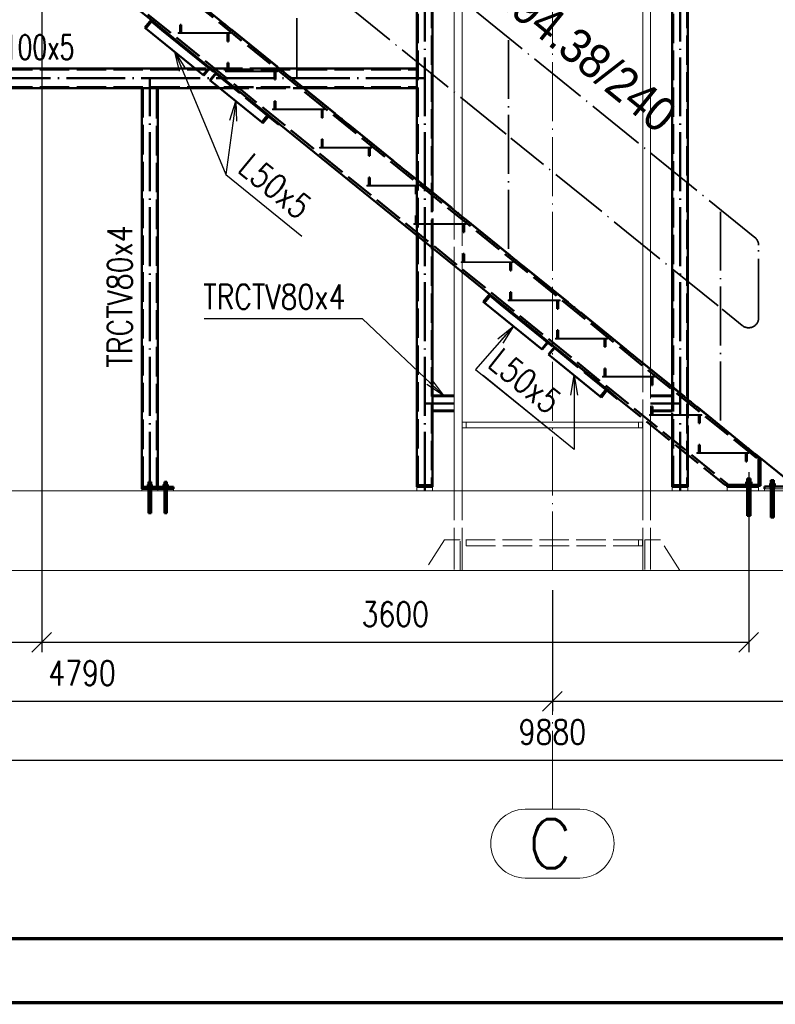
# Paper-space layout 'Layout1' of a CAD drawing. Extents: x -2 to 1033, y -36 to 596.
# Tile 3 of 64: x 122 to 199, y 0 to 100. Entities that reach past the tile are written whole.
import ezdxf
from ezdxf.enums import TextEntityAlignment as Align

# ---------------------------------------------------------------- set-up
doc = ezdxf.new("R2010")
doc.units = 0
for name, pattern in [('ACAD_ISO02W100', [15, 12, -3]), ('ACAD_ISO04W100', [30.5, 24, -3, 0.5, -3]), ('HP_01_CER_B', [8, 5, -1, 1, -1])]:
    doc.linetypes.add(name, pattern=pattern)
doc.layers.get('0').update_dxf_attribs({"linetype": 'CONTINUOUS'})
doc.layers.get('DEFPOINTS').update_dxf_attribs({"color": 132, "linetype": 'CONTINUOUS'})
doc.layers.add('RAMECEK_HP', color=251, linetype='CONTINUOUS')
for name, color, linetype, lineweight in [('SS_1.ET-HALA_TaO-PODLAHA', 9, 'CONTINUOUS', 13), ('SS_1.ET-HALA_TaO-RASTR', 7, 'HP_01_CER_B', 13), ('SS_1.ET-HALA_TaO-SLOUP', 9, 'CONTINUOUS', 13), ('SS_2.ET-HALA_TaO-MOULDSHOP-SLOUP', 212, 'CONTINUOUS', 50), ('SS_2.ET-HALA_TaO-PODLITI', 9, 'CONTINUOUS', 13), ('SS_2.ET-HALA_TaO-SCHODISTE', 180, 'CONTINUOUS', 50), ('SS_2.ET-HALA_TaO-SCHODISTE-PLECH', 70, 'CONTINUOUS', 25), ('SS_2.ET-HALA_TaO-SCHODISTE-PLECH-VYZTUHA', 120, 'CONTINUOUS', 50), ('SS_2.ET-HALA_TaO-SCHODISTE-ZABRADLI', 31, 'CONTINUOUS', 35), ('SS_2.ET-HALA_TaO-SCHODISTE-ZTUZENI', 234, 'CONTINUOUS', 50), ('SS_KOTY', 3, 'CONTINUOUS', 25), ('SS_POPIS_PROFILU', 13, 'CONTINUOUS', 25), ('SS_TEXT35', 2, 'CONTINUOUS', 35)]:
    doc.layers.add(name, color=color, linetype=linetype, lineweight=lineweight)
doc.styles.add('ARIAL', font='arial.ttf')
doc.styles.add('ROMANS', font='romans.shx', dxfattribs={"width": 0.8})
doc.styles.add('romans.shx', font='romans.shx', dxfattribs={"height": 5})
doc.dimstyles.new('A-1_(2.5)_50AS', dxfattribs={"dimtxt": 2.5, "dimasz": 2, "dimexe": 1, "dimexo": 2, "dimgap": 0, "dimtad": 0, "dimdec": 1, "dimlfac": 50, "dimrnd": 1, "dimtxsty": 'ROMANS', "dimblk1": 'OBLIQUE', "dimblk2": 'OBLIQUE', "dimsah": 1, "dimcen": 2, "dimclrd": 256, "dimclre": 256, "dimclrt": 256, "dimadec": 1, "dimazin": 2, "dimtfac": 0.714286, "dimtdec": 1, "dimtmove": 0, "dimatfit": 3, "dimldrblk": 'OPEN', "dimfxl": 1, "dimtvp": 1.142857, "dimtfill": 1, "dimtolj": 1, "dimlwd": -1, "dimlwe": -1, "dimarcsym": 0})

# ---------------------------------------------------------------- blocks, each defined once
blk = doc.blocks.new('*U6')
at = {"layer": 'RAMECEK_HP', "lineweight": 35, "const_width": 0.35}
for points in [[(0, 594), (0, 0), (841, 0), (841, 594)], [(6.5, 587.5), (6.5, 6.5), (834.5, 6.5), (834.5, 587.5)]]:
    blk.add_lwpolyline(points, close=True, dxfattribs=at)
at = {"layer": 'DEFPOINTS', "style": 'ROMANS', "width": 0.8}
blk.add_attdef('TISK', text='', height=10, dxfattribs=at).set_placement((841, -33), align=Align.RIGHT)
blk = doc.blocks.new('_Oblique')
at = {"color": 0, "linetype": 'ByBlock', "lineweight": -2}
blk.add_line((-0.5, -0.5), (0.5, 0.5), dxfattribs=at)
blk = doc.blocks.new('*D12')
at = {"layer": 'DEFPOINTS', "color": 0, "transparency": 16777216}
for p in [(80, 52.09, 41266.4), (175.8, 43.97, 41274.6), (175.8, 30.68)]:
    blk.add_point(p, dxfattribs=at)
at = {"layer": 'SS_KOTY', "transparency": 16777216}
for p, q in [((80, 50.09), (80, 29.68)), ((175.8, 41.97), (175.8, 29.68)), ((80, 30.68), (175.8, 30.68))]:
    blk.add_line(p, q, dxfattribs=at)
at = {"layer": 'SS_KOTY', "transparency": 16777216, "xscale": 2, "yscale": 2, "zscale": 2, "rotation": 180}
blk.add_blockref('_Oblique', (80, 30.68), dxfattribs=at)
at = {"layer": 'SS_KOTY', "transparency": 16777216, "xscale": 2, "yscale": 2, "zscale": 2}
blk.add_blockref('_Oblique', (175.8, 30.68), dxfattribs=at)
at = {"layer": 'SS_KOTY', "transparency": 16777216, "insert": (127.9, 33.54), "char_height": 2.5, "attachment_point": 5, "style": 'ROMANS', "bg_fill": 3, "box_fill_scale": 1.1, "bg_fill_color": 256, "bg_fill_true_color": 13158600, "bg_fill_transparency": 0}
blk.add_mtext('\\A1;4790', dxfattribs=at)
blk = doc.blocks.new('_OPEN')
at = {"color": 0, "linetype": 'ByBlock'}
for p, q in [((-1, 0.167), (0, 0)), ((0, 0), (-1, -0.167)), ((0, 0), (-1, 0))]:
    blk.add_line(p, q, dxfattribs=at)
blk = doc.blocks.new('*D14')
at = {"layer": 'DEFPOINTS', "color": 0, "transparency": 16777216}
for p in [(123.8, 114.29, 41311.8), (103.8, 52.09, 41284.8), (123.8, 36.68)]:
    blk.add_point(p, dxfattribs=at)
at = {"layer": 'SS_KOTY', "transparency": 16777216}
for p, q in [((123.8, 112.29), (123.8, 35.68)), ((103.8, 50.09), (103.8, 35.68)), ((103.8, 36.68), (123.8, 36.68))]:
    blk.add_line(p, q, dxfattribs=at)
at = {"layer": 'SS_KOTY', "transparency": 16777216, "xscale": 2, "yscale": 2, "zscale": 2, "rotation": 180}
blk.add_blockref('_Oblique', (103.8, 36.68), dxfattribs=at)
at = {"layer": 'SS_KOTY', "transparency": 16777216, "xscale": 2, "yscale": 2, "zscale": 2}
blk.add_blockref('_Oblique', (123.8, 36.68), dxfattribs=at)
at = {"layer": 'SS_KOTY', "transparency": 16777216, "insert": (113.8, 39.54), "char_height": 2.5, "attachment_point": 5, "style": 'ROMANS', "bg_fill": 3, "box_fill_scale": 1.1, "bg_fill_color": 256, "bg_fill_true_color": 13158600, "bg_fill_transparency": 0}
blk.add_mtext('\\A1;1000', dxfattribs=at)
blk = doc.blocks.new('*D15')
at = {"layer": 'DEFPOINTS', "color": 0, "transparency": 16777216}
for p in [(123.8, 114.29, 41311.8), (195.8, 55.98, 41311.8), (195.8, 36.68)]:
    blk.add_point(p, dxfattribs=at)
at = {"layer": 'SS_KOTY', "transparency": 16777216}
for p, q in [((123.8, 112.29), (123.8, 35.68)), ((195.8, 53.98), (195.8, 35.68)), ((123.8, 36.68), (195.8, 36.68))]:
    blk.add_line(p, q, dxfattribs=at)
at = {"layer": 'SS_KOTY', "transparency": 16777216, "xscale": 2, "yscale": 2, "zscale": 2, "rotation": 180}
blk.add_blockref('_Oblique', (123.8, 36.68), dxfattribs=at)
at = {"layer": 'SS_KOTY', "transparency": 16777216, "xscale": 2, "yscale": 2, "zscale": 2}
blk.add_blockref('_Oblique', (195.8, 36.68), dxfattribs=at)
at = {"layer": 'SS_KOTY', "transparency": 16777216, "insert": (159.8, 39.54), "char_height": 2.5, "attachment_point": 5, "style": 'ROMANS', "bg_fill": 3, "box_fill_scale": 1.1, "bg_fill_color": 256, "bg_fill_true_color": 13158600, "bg_fill_transparency": 0}
blk.add_mtext('\\A1;3600', dxfattribs=at)
blk = doc.blocks.new('*D16')
at = {"layer": 'DEFPOINTS', "color": 0, "transparency": 16777216}
for p in [(271.6, 52.09, 41266.4), (175.8, 43.97, 41274.6), (271.6, 30.68)]:
    blk.add_point(p, dxfattribs=at)
at = {"layer": 'SS_KOTY', "transparency": 16777216}
for p, q in [((271.6, 50.09), (271.6, 29.68)), ((175.8, 41.97), (175.8, 29.68)), ((175.8, 30.68), (271.6, 30.68))]:
    blk.add_line(p, q, dxfattribs=at)
at = {"layer": 'SS_KOTY', "transparency": 16777216, "xscale": 2, "yscale": 2, "zscale": 2, "rotation": 180}
blk.add_blockref('_Oblique', (175.8, 30.68), dxfattribs=at)
at = {"layer": 'SS_KOTY', "transparency": 16777216, "xscale": 2, "yscale": 2, "zscale": 2}
blk.add_blockref('_Oblique', (271.6, 30.68), dxfattribs=at)
at = {"layer": 'SS_KOTY', "transparency": 16777216, "insert": (223.7, 33.54), "char_height": 2.5, "attachment_point": 5, "style": 'ROMANS', "bg_fill": 3, "box_fill_scale": 1.1, "bg_fill_color": 256, "bg_fill_true_color": 13158600, "bg_fill_transparency": 0}
blk.add_mtext('\\A1;4790', dxfattribs=at)
blk = doc.blocks.new('*D19')
at = {"layer": 'DEFPOINTS', "color": 0, "transparency": 16777216}
for p in [(77, 52.49, 41274), (274.6, 52.49, 41274), (274.6, 24.68)]:
    blk.add_point(p, dxfattribs=at)
at = {"layer": 'SS_KOTY', "transparency": 16777216}
for p, q in [((77, 50.49), (77, 23.68)), ((274.6, 50.49), (274.6, 23.68)), ((77, 24.68), (274.6, 24.68))]:
    blk.add_line(p, q, dxfattribs=at)
at = {"layer": 'SS_KOTY', "transparency": 16777216, "xscale": 2, "yscale": 2, "zscale": 2, "rotation": 180}
blk.add_blockref('_Oblique', (77, 24.68), dxfattribs=at)
at = {"layer": 'SS_KOTY', "transparency": 16777216, "xscale": 2, "yscale": 2, "zscale": 2}
blk.add_blockref('_Oblique', (274.6, 24.68), dxfattribs=at)
at = {"layer": 'SS_KOTY', "transparency": 16777216, "insert": (175.8, 27.54), "char_height": 2.5, "attachment_point": 5, "style": 'ROMANS', "bg_fill": 3, "box_fill_scale": 1.1, "bg_fill_color": 256, "bg_fill_true_color": 13158600, "bg_fill_transparency": 0}
blk.add_mtext('\\A1;9880', dxfattribs=at)

psp = doc.layouts.get("Layout1")

# ---------------------------------------------------------------- linework, layer by layer
at = {"layer": 'SS_1.ET-HALA_TaO-RASTR', "linetype": 'Continuous', "ltscale": 0.25}
for p, q in [((178.5887, 19.6813), (173.0172, 19.6813)), ((173.0172, 12.6813), (178.5887, 12.6813))]:
    psp.add_line(p, q, dxfattribs=at)
for centre, start, end in [((173.0172, 16.1813), 90, 270), ((178.5887, 16.1813), 270, 90)]:
    psp.add_arc(centre, 3.5, start, end, dxfattribs=at)
at = {"layer": 'SS_2.ET-HALA_TaO-MOULDSHOP-SLOUP', "color": 1, "linetype": 'Continuous', "ltscale": 0.25}
for p, q in [((198.0551, 53.1906), (198.0429, 53.1906)), ((198.0898, 53.1906), (198.0551, 53.1906)), ((198.1417, 53.1906), (198.0898, 53.1906)), ((198.2029, 53.1906), (198.1417, 53.1906)), ((198.2642, 53.1906), (198.2029, 53.1906)), ((198.3161, 53.1906), (198.2642, 53.1906)), ((198.3508, 53.1906), (198.3161, 53.1906)), ((198.3629, 53.1906), (198.3508, 53.1906))]:
    psp.add_line(p, q, dxfattribs=at)

# ---------------------------------------------------------------- block references
at = {"layer": 'RAMECEK_HP'}
psp.add_blockref('*U6', (0, 0), dxfattribs=at)

# ---------------------------------------------------------------- texts
at = {"layer": 'SS_1.ET-HALA_TaO-RASTR', "color": 7, "style": 'romans.shx'}
psp.add_text('C', height=5, dxfattribs=at).set_placement((173.3109, 13.6813))

# ---------------------------------------------------------------- next in the draw order: dimensions: what is measured, and where the dimension line sits
at = {"layer": 'SS_KOTY'}
dim = psp.add_linear_dim(base=(175.8029, 30.6813), p1=(80.0029, 52.0906, 41266.4), p2=(175.8029, 43.9742, 41274.6), dimstyle='A-1_(2.5)_50AS', dxfattribs=at)
dim.commit()
dim.dimension.update_dxf_attribs({"geometry": '*D12', "text_midpoint": (127.9029, 33.5385)})

# ---------------------------------------------------------------- next in the draw order: dimensions: what is measured, and where the dimension line sits
dim = psp.add_linear_dim(base=(123.8029, 36.6813), p1=(103.8029, 52.0906, 41284.8), p2=(123.8029, 114.2906, 41311.8), dimstyle='A-1_(2.5)_50AS', override={"dimtmove": 1}, dxfattribs=at)
dim.commit()
dim.dimension.update_dxf_attribs({"geometry": '*D14', "text_midpoint": (113.8029, 39.5385)})

# ---------------------------------------------------------------- next in the draw order: dimensions: what is measured, and where the dimension line sits
dim = psp.add_linear_dim(base=(195.8029, 36.6813), p1=(123.8029, 114.2906, 41311.8), p2=(195.8029, 55.9781, 41311.8), dimstyle='A-1_(2.5)_50AS', override={"dimtmove": 1}, dxfattribs=at)
dim.commit()
dim.dimension.update_dxf_attribs({"geometry": '*D15', "text_midpoint": (159.8029, 39.5385)})

# ---------------------------------------------------------------- next in the draw order: linework, layer by layer
at = {"layer": 'SS_1.ET-HALA_TaO-SLOUP', "color": 5, "linetype": 'Continuous', "ltscale": 0.25}
for p, q in [((185.8029, 157.9552), (185.8029, 87.0496)), ((185.0029, 157.3073), (185.0029, 87.6976)), ((165.8029, 102.1023), (165.8029, 93.0867)), ((166.6029, 101.4544), (166.6029, 92.4388)), ((165.8029, 92.2631), (165.8029, 80.6749)), ((166.6029, 91.6152), (166.6029, 80.027)), ((185.0029, 86.5523), (185.0029, 77.5367)), ((185.8029, 85.9044), (185.8029, 76.8888)), ((185.0029, 76.7131), (185.0029, 65.1249)), ((185.8029, 76.0652), (185.8029, 64.477)), ((184.9829, 59.0906), (166.6229, 59.0906)), ((166.6229, 58.4906), (166.6229, 59.0906)), ((166.6229, 58.4906), (184.9829, 58.4906)), ((184.9829, 59.0906), (184.9829, 58.4906))]:
    psp.add_line(p, q, dxfattribs=at)
at = {"layer": 'SS_1.ET-HALA_TaO-SLOUP', "color": 9, "linetype": 'ACAD_ISO02W100', "ltscale": 0.25}
for p, q in [((165.8029, 93.0867), (165.8029, 92.2631)), ((166.6029, 92.4388), (166.6029, 91.6152)), ((185.0029, 87.6976), (185.0029, 86.5523)), ((185.8029, 87.0496), (185.8029, 85.9044)), ((165.8029, 80.6749), (165.8029, 75.0129)), ((166.6029, 80.027), (166.6029, 74.365)), ((185.0029, 77.5367), (185.0029, 76.7131)), ((185.8029, 76.8888), (185.8029, 76.0652)), ((185.0029, 65.1249), (185.0029, 59.4629)), ((185.8029, 64.477), (185.8029, 58.815)), ((167.0229, 58.4906), (167.0229, 59.0906)), ((184.5829, 58.4906), (184.5829, 59.0906))]:
    psp.add_line(p, q, dxfattribs=at)
at = {"layer": 'SS_2.ET-HALA_TaO-MOULDSHOP-SLOUP', "color": 1, "linetype": 'Continuous', "ltscale": 0.25}
for p, q in [((189.6029, 83.972), (189.6029, 161.0328)), ((188.0029, 85.2679), (188.0029, 159.737)), ((162.0029, 96.1643), (162.0029, 105.1799)), ((163.6029, 94.8685), (163.6029, 103.8841)), ((162.0029, 95.0906), (162.0029, 95.3407)), ((139.4236, 95.0906), (105.2029, 95.0906)), ((149.3157, 95.0906), (148.0036, 95.0906)), ((162.0029, 95.0906), (150.2057, 95.0906)), ((162.0029, 93.0906), (162.0029, 95.0906)), ((163.6029, 82.4567), (163.6029, 94.0449)), ((105.2029, 93.0906), (141.8931, 93.0906)), ((150.473, 93.0906), (162.0029, 93.0906)), ((162.0029, 83.7525), (162.0029, 93.0906)), ((188.0029, 75.107), (188.0029, 84.1226)), ((189.6029, 73.8112), (189.6029, 82.8268)), ((188.0029, 62.6952), (188.0029, 74.2835)), ((189.6029, 61.3994), (189.6029, 72.9876)), ((165.8029, 61.7906), (163.603, 61.7906)), ((163.603, 60.1906), (165.8029, 60.1906)), ((136.2921, 53.0106), (136.2829, 53.0106)), ((136.3181, 53.0106), (136.2921, 53.0106)), ((136.357, 53.0106), (136.3181, 53.0106)), ((136.4029, 53.0106), (136.357, 53.0106)), ((136.4489, 53.0106), (136.4029, 53.0106)), ((136.4878, 53.0106), (136.4489, 53.0106)), ((136.5138, 53.0106), (136.4878, 53.0106)), ((136.5229, 53.0106), (136.5138, 53.0106))]:
    psp.add_line(p, q, dxfattribs=at)
at = {"layer": 'SS_2.ET-HALA_TaO-MOULDSHOP-SLOUP', "color": 3, "linetype": 'ACAD_ISO02W100', "ltscale": 0.25}
for p, q in [((162.0029, 95.3407), (162.0029, 96.1643)), ((78.603, 94.9906), (162.0029, 94.9906)), ((148.0036, 95.0906), (139.4236, 95.0906)), ((150.2057, 95.0906), (149.3157, 95.0906)), ((163.6029, 94.0449), (163.6029, 94.8685)), ((78.603, 93.1906), (162.0029, 93.1906)), ((141.8931, 93.0906), (150.473, 93.0906)), ((188.0029, 84.1226), (188.0029, 85.2679)), ((162.0029, 83.0906), (162.0029, 83.7525)), ((189.6029, 82.8268), (189.6029, 83.972)), ((162.0029, 80.1031), (162.0029, 82.2906)), ((163.6029, 76.7946), (163.6029, 82.4567)), ((162.0029, 78.0905), (162.0029, 79.3031)), ((188.0029, 74.2835), (188.0029, 75.107)), ((189.6029, 72.9876), (189.6029, 73.8112)), ((188.0029, 61.7906), (188.0029, 62.6952)), ((165.8029, 61.7106), (163.603, 61.7106)), ((188.0029, 61.7906), (185.8029, 61.7906)), ((188.0029, 61.7106), (185.8029, 61.7106)), ((188.0029, 60.1906), (188.0029, 61.7906)), ((189.6029, 55.7374), (189.6029, 61.3994)), ((163.603, 60.2706), (165.8029, 60.2706)), ((185.8029, 60.2706), (188.0029, 60.2706)), ((185.8029, 60.1906), (188.0029, 60.1906)), ((188.0029, 57.0332), (188.0029, 60.1906)), ((134.6921, 53.0106), (134.6829, 53.0106)), ((134.7181, 53.0106), (134.6921, 53.0106)), ((134.757, 53.0106), (134.7181, 53.0106)), ((134.8029, 53.0106), (134.757, 53.0106)), ((134.8489, 53.0106), (134.8029, 53.0106)), ((134.8878, 53.0106), (134.8489, 53.0106)), ((134.9138, 53.0106), (134.8878, 53.0106)), ((134.9229, 53.0106), (134.9138, 53.0106))]:
    psp.add_line(p, q, dxfattribs=at)
at = {"layer": 'SS_2.ET-HALA_TaO-MOULDSHOP-SLOUP', "color": 7, "linetype": 'ACAD_ISO04W100', "ltscale": 0.25}
for p, q in [((162.8029, 94.0906), (77.8029, 94.0906)), ((165.8029, 60.9906), (162.8029, 60.9906)), ((188.8029, 60.9906), (185.8029, 60.9906))]:
    psp.add_line(p, q, dxfattribs=at)
at = {"layer": 'SS_2.ET-HALA_TaO-SCHODISTE', "color": 3, "linetype": 'ACAD_ISO02W100', "ltscale": 0.25}
for p, q in [((124.3353, 113.9505), (196.8029, 55.2593)), ((175.8592, 66.8683), (176.0164, 66.7411)), ((195.6551, 53.3506), (195.6429, 53.3506)), ((195.6429, 53.3506), (195.6429, 53.0106)), ((195.6898, 53.3506), (195.6551, 53.3506)), ((195.7417, 53.3506), (195.6898, 53.3506)), ((195.8029, 53.3506), (195.7417, 53.3506)), ((195.8642, 53.3506), (195.8029, 53.3506)), ((195.9161, 53.3506), (195.8642, 53.3506)), ((195.9508, 53.3506), (195.9161, 53.3506)), ((195.9629, 53.3506), (195.9508, 53.3506)), ((195.9629, 53.0106), (195.9629, 53.3506)), ((195.6644, 53.0106), (195.5259, 53.0106)), ((195.9414, 53.0106), (195.6644, 53.0106)), ((196.0799, 53.0106), (195.9414, 53.0106))]:
    psp.add_line(p, q, dxfattribs=at)
at = {"layer": 'SS_2.ET-HALA_TaO-SCHODISTE', "color": 1, "linetype": 'Continuous', "ltscale": 0.25}
for p, q in [((196.8029, 55.5682), (124.4203, 114.1905)), ((122.862, 109.7905), (134.9226, 100.0227)), ((140.5453, 95.469), (142.3857, 93.9784)), ((148.0083, 89.4246), (169.3949, 72.1038)), ((197.0029, 55.3906), (196.8029, 55.3906))]:
    psp.add_line(p, q, dxfattribs=at)
at = {"layer": 'SS_2.ET-HALA_TaO-SCHODISTE-PLECH', "color": 1, "linetype": 'Continuous', "ltscale": 0.25}
for p, q in [((137.7029, 98.7406), (143.0029, 98.7406)), ((137.7029, 98.7406), (137.7029, 98.6406)), ((143.0029, 98.6406), (137.7029, 98.6406)), ((143.0029, 98.6406), (143.0029, 98.7406)), ((142.5029, 94.8531), (147.8029, 94.8531)), ((142.5029, 94.8531), (142.5029, 94.7531)), ((147.8029, 94.7531), (142.5029, 94.7531)), ((147.8029, 94.7531), (147.8029, 94.8531)), ((147.3029, 90.9656), (152.6029, 90.9656)), ((147.3029, 90.9656), (147.3029, 90.8656)), ((152.6029, 90.8656), (147.3029, 90.8656)), ((152.6029, 90.8656), (152.6029, 90.9656)), ((152.1029, 87.0781), (157.4029, 87.0781)), ((152.1029, 86.9781), (152.1029, 87.0781)), ((157.4029, 86.9781), (152.1029, 86.9781)), ((157.4029, 86.9781), (157.4029, 87.0781)), ((156.9029, 83.1906), (162.2029, 83.1906)), ((156.9029, 83.1906), (156.9029, 83.0906)), ((162.2029, 83.0906), (162.2029, 83.1906)), ((162.2029, 83.0906), (156.9029, 83.0906)), ((161.7029, 79.3031), (167.0029, 79.3031)), ((161.7029, 79.3031), (161.7029, 79.2031)), ((167.0029, 79.2031), (161.7029, 79.2031)), ((167.0029, 79.2031), (167.0029, 79.3031)), ((166.5029, 75.4156), (171.8029, 75.4156)), ((166.5029, 75.4156), (166.5029, 75.3156)), ((171.8029, 75.3156), (166.5029, 75.3156)), ((171.8029, 75.3156), (171.8029, 75.4156)), ((171.3029, 71.5281), (176.6029, 71.5281)), ((171.3029, 71.5281), (171.3029, 71.4281)), ((176.6029, 71.4281), (171.3029, 71.4281)), ((176.6029, 71.4281), (176.6029, 71.5281)), ((176.1029, 67.6406), (181.4029, 67.6406)), ((176.1029, 67.6406), (176.1029, 67.5406)), ((181.4029, 67.5406), (176.1029, 67.5406)), ((181.4029, 67.5406), (181.4029, 67.6406)), ((180.9029, 63.7531), (186.2029, 63.7531)), ((180.9029, 63.7531), (180.9029, 63.6531)), ((186.2029, 63.6531), (180.9029, 63.6531)), ((186.2029, 63.6531), (186.2029, 63.7531)), ((185.7029, 59.8656), (191.0029, 59.8656)), ((185.7029, 59.8656), (185.7029, 59.7656)), ((191.0029, 59.7656), (185.7029, 59.7656)), ((191.0029, 59.7656), (191.0029, 59.8656)), ((190.5029, 55.9781), (195.8029, 55.9781)), ((190.5029, 55.9781), (190.5029, 55.8781)), ((195.8029, 55.8781), (190.5029, 55.8781)), ((195.8029, 55.8781), (195.8029, 55.9781))]:
    psp.add_line(p, q, dxfattribs=at)
at = {"layer": 'SS_2.ET-HALA_TaO-SCHODISTE-PLECH-VYZTUHA', "color": 1, "linetype": 'Continuous', "ltscale": 0.25}
for p, q in [((138.0029, 99.5406), (137.9029, 99.5406)), ((137.9029, 99.5406), (137.9029, 98.7406)), ((138.0029, 98.7406), (138.0029, 99.5406)), ((142.7029, 98.6406), (142.7029, 97.8406)), ((142.8029, 97.8406), (142.8029, 98.6406)), ((142.7029, 97.8406), (142.8029, 97.8406)), ((142.8029, 95.6531), (142.7029, 95.6531)), ((142.7029, 95.6531), (142.7029, 94.8531)), ((142.8029, 94.8531), (142.8029, 95.6531)), ((147.5029, 94.7531), (147.5029, 93.9531)), ((147.6029, 93.9531), (147.6029, 94.7531)), ((147.5029, 93.9531), (147.6029, 93.9531)), ((147.6029, 91.7656), (147.5029, 91.7656)), ((147.5029, 91.7656), (147.5029, 90.9656)), ((147.6029, 90.9656), (147.6029, 91.7656)), ((152.3029, 90.8656), (152.3029, 90.0656)), ((152.4029, 90.0656), (152.4029, 90.8656)), ((152.3029, 90.0656), (152.4029, 90.0656)), ((152.4029, 87.8781), (152.3029, 87.8781)), ((152.3029, 87.8781), (152.3029, 87.0781)), ((152.4029, 87.0781), (152.4029, 87.8781)), ((157.1029, 86.9781), (157.1029, 86.1781)), ((157.2029, 86.1781), (157.2029, 86.9781)), ((157.1029, 86.1781), (157.2029, 86.1781)), ((157.2029, 83.9906), (157.1029, 83.9906)), ((157.1029, 83.9906), (157.1029, 83.1906)), ((157.2029, 83.1906), (157.2029, 83.9906)), ((161.9029, 83.0906), (161.9029, 82.2906)), ((161.9029, 82.2906), (162.0029, 82.2906)), ((162.0029, 82.2906), (162.0029, 83.0906)), ((162.0029, 80.1031), (161.9029, 80.1031)), ((161.9029, 80.1031), (161.9029, 79.3031)), ((162.0029, 79.3031), (162.0029, 80.1031)), ((166.7029, 79.2031), (166.7029, 78.4031)), ((166.8029, 78.4031), (166.8029, 79.2031)), ((166.7029, 78.4031), (166.8029, 78.4031)), ((166.8029, 76.2156), (166.7029, 76.2156)), ((166.7029, 76.2156), (166.7029, 75.4156)), ((166.8029, 75.4156), (166.8029, 76.2156)), ((171.5029, 75.3156), (171.5029, 74.5156)), ((171.6029, 74.5156), (171.6029, 75.3156)), ((171.5029, 74.5156), (171.6029, 74.5156)), ((171.6029, 72.3281), (171.5029, 72.3281)), ((171.5029, 72.3281), (171.5029, 71.5281)), ((171.6029, 71.5281), (171.6029, 72.3281)), ((176.3029, 71.4281), (176.3029, 70.6281)), ((176.4029, 70.6281), (176.4029, 71.4281)), ((176.3029, 70.6281), (176.4029, 70.6281)), ((176.4029, 68.4406), (176.3029, 68.4406)), ((176.3029, 68.4406), (176.3029, 67.6406)), ((176.4029, 67.6406), (176.4029, 68.4406)), ((181.1029, 67.5406), (181.1029, 66.7406)), ((181.2029, 66.7406), (181.2029, 67.5406)), ((181.1029, 66.7406), (181.2029, 66.7406)), ((181.2029, 64.5531), (181.1029, 64.5531)), ((181.1029, 64.5531), (181.1029, 63.7531)), ((181.2029, 63.7531), (181.2029, 64.5531)), ((185.9029, 63.6531), (185.9029, 62.8531)), ((186.0029, 62.8531), (186.0029, 63.6531)), ((185.9029, 62.8531), (186.0029, 62.8531)), ((186.0029, 60.6656), (185.9029, 60.6656)), ((185.9029, 60.6656), (185.9029, 59.8656)), ((186.0029, 59.8656), (186.0029, 60.6656)), ((190.7029, 59.7656), (190.7029, 58.9656)), ((190.8029, 58.9656), (190.8029, 59.7656)), ((190.7029, 58.9656), (190.8029, 58.9656)), ((190.8029, 56.7781), (190.7029, 56.7781)), ((190.7029, 56.7781), (190.7029, 55.9781)), ((190.8029, 55.9781), (190.8029, 56.7781)), ((195.5029, 55.8781), (195.5029, 55.0781)), ((195.6029, 55.0781), (195.6029, 55.8781)), ((195.5029, 55.0781), (195.6029, 55.0781))]:
    psp.add_line(p, q, dxfattribs=at)
at = {"layer": 'SS_2.ET-HALA_TaO-SCHODISTE-ZABRADLI', "color": 7, "linetype": 'ACAD_ISO04W100', "ltscale": 0.25}
for p, q in [((196.4249, 77.8743), (124.1744, 136.3897)), ((149.7607, 115.4552), (149.7607, 93.3071)), ((171.0954, 88.3886), (150.0043, 105.4702)), ((171.3391, 97.979), (171.3391, 75.8309)), ((192.6738, 70.9123), (171.5827, 87.9939)), ((192.9174, 80.5028), (192.9174, 58.3547)), ((196.8029, 69.7068), (196.8029, 77.0817)), ((193.0824, 70.5814), (195.141, 68.9142))]:
    psp.add_line(p, q, dxfattribs=at)
for centre, start, end in [((195.7829, 77.0817), 0, 50.996131), ((195.7829, 69.7068), 230.996131, 0)]:
    psp.add_arc(centre, 1.02, start, end, dxfattribs=at)
at = {"layer": 'SS_2.ET-HALA_TaO-SCHODISTE-ZTUZENI', "color": 1, "linetype": 'Continuous', "ltscale": 0.25}
for p, q in [((134.9226, 100.0227), (134.2932, 99.2456)), ((134.4113, 99.15), (134.2932, 99.2456)), ((134.9777, 99.8494), (134.4113, 99.15)), ((134.9226, 100.0227), (136.103, 99.0668)), ((136.04, 98.9891), (134.9777, 99.8494)), ((140.2971, 94.3831), (134.4113, 99.15)), ((136.103, 99.0668), (136.04, 98.9891)), ((141.324, 94.7096), (136.04, 98.9891)), ((136.103, 99.0668), (140.5453, 95.469)), ((140.2971, 94.3831), (140.8635, 95.0825)), ((141.5441, 94.66), (140.9147, 93.8829)), ((141.324, 94.7096), (141.3869, 94.7873)), ((146.1986, 89.6035), (140.9147, 93.8829)), ((142.3857, 93.9784), (146.828, 90.3806)), ((146.1986, 89.6035), (146.828, 90.3806)), ((146.3166, 89.5079), (146.8831, 90.2073)), ((146.828, 90.3806), (148.0083, 89.4246)), ((147.9454, 89.3469), (146.8831, 90.2073)), ((146.3166, 89.5079), (146.1986, 89.6035)), ((147.9454, 89.3469), (148.0083, 89.4246)), ((169.3949, 72.1038), (168.7655, 71.3267)), ((168.8836, 71.2311), (168.7655, 71.3267)), ((169.45, 71.9304), (168.8836, 71.2311)), ((174.7694, 66.4642), (168.8836, 71.2311)), ((169.3949, 72.1038), (170.5753, 71.1478)), ((170.5123, 71.0701), (169.45, 71.9304)), ((170.5753, 71.1478), (170.5123, 71.0701)), ((175.7963, 66.7906), (170.5123, 71.0701)), ((170.5753, 71.1478), (175.8592, 66.8683)), ((174.7694, 66.4642), (175.3358, 67.1635)), ((176.0164, 66.7411), (175.387, 65.964)), ((175.7963, 66.7906), (175.8592, 66.8683)), ((176.0164, 66.7411), (181.3003, 62.4616)), ((180.6709, 61.6845), (175.387, 65.964)), ((180.6709, 61.6845), (181.3003, 62.4616)), ((180.789, 61.5889), (181.3554, 62.2883)), ((181.3003, 62.4616), (182.4807, 61.5057)), ((182.4177, 61.428), (181.3554, 62.2883)), ((180.789, 61.5889), (180.6709, 61.6845)), ((182.4177, 61.428), (182.4807, 61.5057))]:
    psp.add_line(p, q, dxfattribs=at)
at = {"layer": 'SS_2.ET-HALA_TaO-SCHODISTE-ZTUZENI', "color": 7, "linetype": 'ACAD_ISO04W100', "ltscale": 0.25}
for p, q in [((134.9226, 100.0227), (140.8753, 95.2017)), ((140.8753, 95.2017), (146.828, 90.3806)), ((169.3949, 72.1038), (175.3476, 67.2827)), ((175.3476, 67.2827), (181.3003, 62.4616))]:
    psp.add_line(p, q, dxfattribs=at)
at = {"layer": 'SS_2.ET-HALA_TaO-SCHODISTE-ZTUZENI', "color": 3, "linetype": 'ACAD_ISO02W100', "ltscale": 0.25}
for p, q in [((140.2459, 94.4246), (140.8753, 95.2017)), ((141.5323, 94.5409), (140.9658, 93.8415)), ((146.8831, 90.2073), (141.5323, 94.5409)), ((142.0557, 94.2457), (141.9927, 94.168)), ((174.7182, 66.5056), (175.3476, 67.2827)), ((176.0046, 66.6219), (175.4381, 65.9225)), ((181.3554, 62.2883), (176.0046, 66.6219)), ((176.528, 66.3267), (176.465, 66.249)), ((175.4381, 65.9225), (175.387, 65.964))]:
    psp.add_line(p, q, dxfattribs=at)
at = {"layer": 'SS_POPIS_PROFILU', "color": 0, "linetype": 'ByBlock'}
for p, q in [((137.8128, 94.7915), (137.3542, 96.7666)), ((137.3542, 96.7666), (138.4285, 95.047)), ((137.3542, 96.7666), (138.1206, 94.9193)), ((142.9556, 89.8068), (143.5566, 91.7432)), ((143.5566, 91.7432), (143.2858, 89.7616)), ((143.5566, 91.7432), (143.6161, 89.7165)), ((170.2559, 67.5653), (171.8265, 68.8476)), ((171.8265, 68.8476), (170.5063, 67.3453)), ((171.8265, 68.8476), (170.7566, 67.1252)), ((164.703, 61.7906), (163.2499, 63.1649)), ((163.479, 63.407), (164.703, 61.7906)), ((177.695, 61.8243), (178.029, 63.8242)), ((178.029, 63.8242), (178.0284, 61.8242)), ((178.029, 63.8242), (178.3617, 61.8241)), ((164.703, 61.7906), (163.0209, 62.9227))]:
    psp.add_line(p, q, dxfattribs=at)
at = {"layer": 'SS_POPIS_PROFILU', "color": 13}
for points in [[(137.3542, 96.7666), (142.5362, 84.2771), (150.2703, 78.0133)], [(143.5566, 91.7432), (142.5362, 84.2771), (150.2703, 78.0133)], [(164.703, 61.7906), (156.4485, 69.598), (140.3532, 69.598)], [(171.8265, 68.8476), (167.9655, 64.4541), (175.6995, 58.1903)], [(178.029, 63.8242), (178.0267, 56.3055), (168.7426, 63.8247)]]:
    psp.add_lwpolyline(points, dxfattribs=at)

# ---------------------------------------------------------------- next in the draw order: texts
at = {"layer": 'SS_POPIS_PROFILU', "color": 13, "style": 'romans.shx'}
for s, width, p in [('TROBD150x100x5', 0.7, (106.4932, 95.995)), ('TRCTV80x4', 0.8, (140.2376, 70.598))]:
    psp.add_text(s, height=2.5, dxfattribs=dict(at, width=width)).set_placement(p)
at = {"layer": 'SS_POPIS_PROFILU', "color": 13, "style": 'romans.shx', "width": 0.8}
for s, rotation, p in [('L50x5', 320.996131, (143.6496, 84.6622)), ('L50x5', 320.996131, (143.6496, 84.6622)), ('TRCTV80x4', 90, (133.0029, 64.6273)), ('L50x5', 320.996131, (169.0789, 64.8391)), ('L50x5', 320.996131, (169.0789, 64.8391))]:
    psp.add_text(s, height=2.5, rotation=rotation, dxfattribs=at).set_placement(p)
at = {"layer": 'SS_TEXT35', "color": 2, "style": 'ARIAL', "width": 0.9}
psp.add_text('16x194.38/240', height=3.5, rotation=320.996131, dxfattribs=at).set_placement((163.9801, 106.6599))

# ---------------------------------------------------------------- next in the draw order: dimensions: what is measured, and where the dimension line sits
at = {"layer": 'SS_KOTY'}
dim = psp.add_linear_dim(base=(271.6029, 30.6813), p1=(175.8029, 43.9742, 41274.6), p2=(271.6029, 52.0906, 41266.4), dimstyle='A-1_(2.5)_50AS', override={"dimtmove": 1}, dxfattribs=at)
dim.commit()
dim.dimension.update_dxf_attribs({"geometry": '*D16', "text_midpoint": (223.7029, 33.5385)})

# ---------------------------------------------------------------- next in the draw order: dimensions: what is measured, and where the dimension line sits
dim = psp.add_linear_dim(base=(274.6029, 24.6813), p1=(77.0029, 52.4906, 41274), p2=(274.6029, 52.4906, 41274), dimstyle='A-1_(2.5)_50AS', dxfattribs=at)
dim.commit()
dim.dimension.update_dxf_attribs({"geometry": '*D19', "text_midpoint": (175.8029, 27.5385)})

# ---------------------------------------------------------------- next in the draw order: linework, layer by layer
at = {"layer": 'SS_1.ET-HALA_TaO-PODLAHA', "ltscale": 0.25}
for p, q in [((283.3052, 52.0906), (69.3958, 52.0906)), ((69.3958, 43.9742), (283.3052, 43.9742))]:
    psp.add_line(p, q, dxfattribs=at)
at = {"layer": 'SS_1.ET-HALA_TaO-RASTR', "linetype": 'ACAD_ISO04W100', "ltscale": 0.25}
for p, q in [((175.8029, 40.2906), (175.8029, 35.2906)), ((175.8029, 35.2906), (175.8029, 24.6813)), ((175.8029, 24.6813), (175.8029, 19.6813))]:
    psp.add_line(p, q, dxfattribs=at)
at = {"layer": 'SS_1.ET-HALA_TaO-SLOUP', "color": 9, "linetype": 'ACAD_ISO04W100', "ltscale": 0.25}
psp.add_line((175.8029, 43.9742), (175.8029, 260.0832), dxfattribs=at)
at = {"layer": 'SS_1.ET-HALA_TaO-SLOUP', "color": 5, "linetype": 'Continuous', "ltscale": 0.25}
for p, q in [((165.8029, 75.0129), (165.8029, 52.0906)), ((166.6029, 74.365), (166.6029, 52.0906)), ((185.0029, 59.4629), (185.0029, 52.0906)), ((185.8029, 58.815), (185.8029, 52.0906))]:
    psp.add_line(p, q, dxfattribs=at)
at = {"layer": 'SS_1.ET-HALA_TaO-SLOUP', "color": 9, "linetype": 'ACAD_ISO02W100', "ltscale": 0.25}
for p, q in [((165.8029, 52.0906), (165.8029, 47.0906)), ((166.6029, 52.0906), (166.6029, 46.4906)), ((185.0029, 52.0906), (185.0029, 46.4906)), ((185.8029, 52.0906), (185.8029, 47.0906)), ((164.8029, 47.0906), (162.8198, 43.9742)), ((165.8029, 47.0906), (164.8029, 47.0906)), ((166.4029, 47.0906), (165.8029, 47.0906)), ((165.8029, 47.0906), (165.8029, 43.9742)), ((166.4029, 43.9742), (166.4029, 47.0906)), ((185.0029, 46.4906), (166.6029, 46.4906)), ((166.6029, 46.4906), (166.6029, 43.9742)), ((184.9829, 47.0906), (166.6229, 47.0906)), ((166.6229, 46.4906), (166.6229, 47.0906)), ((167.0229, 46.4906), (167.0229, 47.0906)), ((184.5829, 46.4906), (184.5829, 47.0906)), ((184.9829, 47.0906), (184.9829, 46.4906)), ((185.0029, 46.4906), (185.0029, 43.9742)), ((185.8029, 47.0906), (185.2029, 47.0906)), ((185.2029, 47.0906), (185.2029, 43.9742)), ((186.8029, 47.0906), (185.8029, 47.0906)), ((185.8029, 47.0906), (185.8029, 43.9742)), ((188.7861, 43.9742), (186.8029, 47.0906))]:
    psp.add_line(p, q, dxfattribs=at)
at = {"layer": 'SS_2.ET-HALA_TaO-MOULDSHOP-SLOUP', "color": 7, "linetype": 'ACAD_ISO04W100', "ltscale": 0.25}
for p, q in [((162.8029, 52.0906), (162.8029, 174.0906)), ((188.8029, 52.0906), (188.8029, 174.0906)), ((134.8029, 52.0906), (134.8029, 94.0906)), ((198.2029, 53.1906), (198.2029, 49.3906)), ((134.5629, 52.6906), (135.0429, 52.6906)), ((134.8029, 53.0106), (134.8029, 49.8106)), ((136.1629, 52.6906), (136.6429, 52.6906)), ((136.4029, 53.0106), (136.4029, 49.8106)), ((197.9029, 52.7306), (198.5029, 52.7306)), ((134.6829, 52.0906), (134.9229, 52.0906)), ((136.2829, 52.0906), (136.5229, 52.0906)), ((198.0429, 52.0906), (198.3629, 52.0906))]:
    psp.add_line(p, q, dxfattribs=at)
at = {"layer": 'SS_2.ET-HALA_TaO-MOULDSHOP-SLOUP', "color": 3, "linetype": 'ACAD_ISO02W100', "ltscale": 0.25}
for p, q in [((162.0829, 52.6506), (162.0829, 169.6905)), ((163.5229, 169.6905), (163.5229, 52.6506)), ((188.0829, 52.6506), (188.0829, 169.6905)), ((189.5229, 169.6905), (189.5229, 52.6506)), ((134.0829, 93.0905), (134.0829, 52.4906)), ((135.5229, 52.4906), (135.5229, 93.0905)), ((134.5629, 52.5406), (134.5676, 52.5406)), ((134.5629, 52.5406), (134.5629, 52.4906)), ((134.5676, 52.5406), (134.5812, 52.5406)), ((134.5812, 52.5406), (134.6034, 52.5406)), ((134.6934, 52.7406), (134.5839, 52.7406)), ((134.5839, 52.7406), (134.5839, 52.5406)), ((134.6034, 52.5406), (134.6332, 52.5406)), ((134.6332, 52.5406), (134.6696, 52.5406)), ((134.6629, 52.4906), (134.6629, 52.2906)), ((134.6696, 52.5406), (134.7111, 52.5406)), ((134.6829, 53.0106), (134.6829, 52.7406)), ((134.6829, 52.4906), (134.6829, 52.2906)), ((134.6829, 52.2906), (134.6829, 49.8106)), ((134.9124, 52.7406), (134.6934, 52.7406)), ((134.6934, 52.5406), (134.6934, 52.7406)), ((134.7111, 52.5406), (134.7561, 52.5406)), ((134.7561, 52.5406), (134.8029, 52.5406)), ((134.8029, 52.5406), (134.8498, 52.5406)), ((134.8498, 52.5406), (134.8948, 52.5406)), ((134.8948, 52.5406), (134.9363, 52.5406)), ((135.0219, 52.7406), (134.9124, 52.7406)), ((134.9124, 52.7406), (134.9124, 52.5406)), ((134.9229, 52.7406), (134.9229, 53.0106)), ((134.9229, 52.2906), (134.9229, 52.4906)), ((134.9229, 49.8106), (134.9229, 52.2906)), ((134.9363, 52.5406), (134.9726, 52.5406)), ((134.943, 52.2906), (134.943, 52.4906)), ((134.9726, 52.5406), (135.0025, 52.5406)), ((135.0025, 52.5406), (135.0247, 52.5406)), ((135.0219, 52.5406), (135.0219, 52.7406)), ((135.0247, 52.5406), (135.0383, 52.5406)), ((135.0383, 52.5406), (135.0429, 52.5406)), ((135.0429, 52.4906), (135.0429, 52.5406)), ((135.6029, 52.2906), (135.6029, 52.4906)), ((136.2629, 52.4906), (136.2629, 52.2906)), ((136.2829, 52.4906), (136.2829, 52.2906)), ((136.2829, 52.2906), (136.2829, 52.0906)), ((136.5229, 52.2906), (136.5229, 52.4906)), ((136.5229, 52.0906), (136.5229, 52.2906)), ((136.543, 52.2906), (136.543, 52.4906)), ((198.0229, 52.5306), (198.0229, 52.2906)), ((198.0429, 52.5306), (198.0429, 52.2906)), ((198.0429, 52.2906), (198.0429, 52.0906)), ((198.3629, 52.2906), (198.3629, 52.5306)), ((198.3629, 52.0906), (198.3629, 52.2906)), ((198.383, 52.2906), (198.383, 52.5306)), ((136.2829, 52.0906), (136.2829, 49.8106)), ((136.5229, 49.8106), (136.5229, 52.0906)), ((198.0429, 52.0906), (198.0429, 49.3906)), ((198.3629, 49.3906), (198.3629, 52.0906)), ((134.6829, 49.8106), (134.6852, 49.8106)), ((134.6852, 49.8106), (134.6921, 49.8106)), ((134.6921, 49.8106), (134.7032, 49.8106)), ((134.7032, 49.8106), (134.7181, 49.8106)), ((134.7181, 49.8106), (134.7363, 49.8106)), ((134.7363, 49.8106), (134.757, 49.8106)), ((134.757, 49.8106), (134.7795, 49.8106)), ((134.7795, 49.8106), (134.8029, 49.8106)), ((134.8029, 49.8106), (134.8264, 49.8106)), ((134.8264, 49.8106), (134.8489, 49.8106)), ((134.8489, 49.8106), (134.8696, 49.8106)), ((134.8696, 49.8106), (134.8878, 49.8106)), ((134.8878, 49.8106), (134.9027, 49.8106)), ((134.9027, 49.8106), (134.9138, 49.8106)), ((134.9138, 49.8106), (134.9206, 49.8106)), ((134.9206, 49.8106), (134.9229, 49.8106)), ((136.2829, 49.8106), (136.2852, 49.8106)), ((136.2852, 49.8106), (136.2921, 49.8106)), ((136.2921, 49.8106), (136.3032, 49.8106)), ((136.3032, 49.8106), (136.3181, 49.8106)), ((136.3181, 49.8106), (136.3363, 49.8106)), ((136.3363, 49.8106), (136.357, 49.8106)), ((136.357, 49.8106), (136.3795, 49.8106)), ((136.3795, 49.8106), (136.4029, 49.8106)), ((136.4029, 49.8106), (136.4264, 49.8106)), ((136.4264, 49.8106), (136.4489, 49.8106)), ((136.4489, 49.8106), (136.4696, 49.8106)), ((136.4696, 49.8106), (136.4878, 49.8106)), ((136.4878, 49.8106), (136.5027, 49.8106)), ((136.5027, 49.8106), (136.5138, 49.8106)), ((136.5138, 49.8106), (136.5206, 49.8106)), ((136.5206, 49.8106), (136.5229, 49.8106)), ((198.0429, 49.3906), (198.046, 49.3906)), ((198.046, 49.3906), (198.0551, 49.3906)), ((198.0551, 49.3906), (198.0699, 49.3906)), ((198.0699, 49.3906), (198.0898, 49.3906)), ((198.0898, 49.3906), (198.1141, 49.3906)), ((198.1141, 49.3906), (198.1417, 49.3906)), ((198.1417, 49.3906), (198.1717, 49.3906)), ((198.1717, 49.3906), (198.2029, 49.3906)), ((198.2029, 49.3906), (198.2342, 49.3906)), ((198.2342, 49.3906), (198.2642, 49.3906)), ((198.2642, 49.3906), (198.2918, 49.3906)), ((198.2918, 49.3906), (198.3161, 49.3906)), ((198.3161, 49.3906), (198.336, 49.3906)), ((198.336, 49.3906), (198.3508, 49.3906)), ((198.3508, 49.3906), (198.3599, 49.3906)), ((198.3599, 49.3906), (198.3629, 49.3906))]:
    psp.add_line(p, q, dxfattribs=at)
at = {"layer": 'SS_2.ET-HALA_TaO-MOULDSHOP-SLOUP', "color": 1, "linetype": 'Continuous', "ltscale": 0.25}
for p, q in [((134.0029, 93.0905), (134.0029, 52.4906)), ((135.6029, 52.4906), (135.6029, 93.0905)), ((162.0029, 52.6506), (162.0029, 78.0905)), ((163.6029, 52.6506), (163.6029, 76.7946)), ((188.0029, 52.6506), (188.0029, 57.0332)), ((189.6029, 52.6506), (189.6029, 55.7374)), ((198.0429, 53.1906), (198.0429, 52.8506)), ((198.3629, 52.8506), (198.3629, 53.1906)), ((137.2029, 52.4906), (134.0029, 52.4906)), ((134.0029, 52.4906), (134.0029, 52.2906)), ((137.2029, 52.2906), (134.0029, 52.2906)), ((136.1629, 52.5406), (136.1676, 52.5406)), ((136.1629, 52.5406), (136.1629, 52.4906)), ((136.1676, 52.5406), (136.1812, 52.5406)), ((136.1812, 52.5406), (136.2034, 52.5406)), ((136.2934, 52.7406), (136.1839, 52.7406)), ((136.1839, 52.7406), (136.1839, 52.5406)), ((136.2034, 52.5406), (136.2332, 52.5406)), ((136.2332, 52.5406), (136.2696, 52.5406)), ((136.2696, 52.5406), (136.3111, 52.5406)), ((136.2829, 53.0106), (136.2829, 52.7406)), ((136.5124, 52.7406), (136.2934, 52.7406)), ((136.2934, 52.5406), (136.2934, 52.7406)), ((136.3111, 52.5406), (136.3561, 52.5406)), ((136.3561, 52.5406), (136.4029, 52.5406)), ((136.4029, 52.5406), (136.4498, 52.5406)), ((136.4498, 52.5406), (136.4948, 52.5406)), ((136.4948, 52.5406), (136.5363, 52.5406)), ((136.6219, 52.7406), (136.5124, 52.7406)), ((136.5124, 52.7406), (136.5124, 52.5406)), ((136.5229, 52.7406), (136.5229, 53.0106)), ((136.5363, 52.5406), (136.5726, 52.5406)), ((136.5726, 52.5406), (136.6025, 52.5406)), ((136.6025, 52.5406), (136.6247, 52.5406)), ((136.6219, 52.5406), (136.6219, 52.7406)), ((136.6247, 52.5406), (136.6383, 52.5406)), ((136.6383, 52.5406), (136.6429, 52.5406)), ((136.6429, 52.4906), (136.6429, 52.5406)), ((137.2029, 52.2906), (137.2029, 52.4906)), ((163.6029, 52.6506), (162.0029, 52.6506)), ((162.0029, 52.4906), (162.0029, 52.6506)), ((163.6029, 52.4906), (162.0029, 52.4906)), ((163.6029, 52.4906), (163.6029, 52.6506)), ((189.6029, 52.6506), (188.0029, 52.6506)), ((188.0029, 52.4906), (188.0029, 52.6506)), ((189.6029, 52.4906), (188.0029, 52.4906)), ((189.6029, 52.4906), (189.6029, 52.6506)), ((202.6029, 52.5306), (197.4029, 52.5306)), ((197.4029, 52.5306), (197.4029, 52.2906)), ((197.9029, 52.5906), (197.9087, 52.5906)), ((197.9029, 52.5906), (197.9029, 52.5306)), ((197.9087, 52.5906), (197.9258, 52.5906)), ((197.9258, 52.5906), (197.9535, 52.5906)), ((197.9535, 52.5906), (197.9908, 52.5906)), ((198.2029, 52.8506), (197.9631, 52.8506)), ((197.9631, 52.8506), (197.9631, 52.5906)), ((197.9908, 52.5906), (198.0363, 52.5906)), ((198.0363, 52.5906), (198.0881, 52.5906)), ((198.0881, 52.5906), (198.1444, 52.5906)), ((198.1444, 52.5906), (198.2029, 52.5906)), ((198.4428, 52.8506), (198.2029, 52.8506)), ((198.2029, 52.5906), (198.2029, 52.8506)), ((198.2029, 52.5906), (198.2615, 52.5906)), ((198.2615, 52.5906), (198.3177, 52.5906)), ((198.3177, 52.5906), (198.3696, 52.5906)), ((198.3696, 52.5906), (198.4151, 52.5906)), ((198.4151, 52.5906), (198.4524, 52.5906)), ((198.4428, 52.5906), (198.4428, 52.8506)), ((198.4524, 52.5906), (198.4801, 52.5906)), ((198.4801, 52.5906), (198.4972, 52.5906)), ((198.4972, 52.5906), (198.5029, 52.5906))]:
    psp.add_line(p, q, dxfattribs=at)
at = {"layer": 'SS_2.ET-HALA_TaO-PODLITI', "ltscale": 0.25}
for p, q in [((134.0029, 52.2906), (134.0029, 52.0906)), ((135.6029, 52.0906), (135.6029, 52.2906)), ((137.2029, 52.0906), (137.2029, 52.2906)), ((162.0029, 52.0906), (162.0029, 52.4906)), ((163.6029, 52.0906), (163.6029, 52.4906)), ((188.0029, 52.0906), (188.0029, 52.4906)), ((189.6029, 52.0906), (189.6029, 52.4906)), ((193.6029, 52.4906), (193.6029, 52.0906)), ((196.8029, 52.0906), (196.8029, 52.4906)), ((202.6029, 52.2906), (197.4029, 52.2906)), ((197.4029, 52.2906), (197.4029, 52.0906))]:
    psp.add_line(p, q, dxfattribs=at)
at = {"layer": 'SS_2.ET-HALA_TaO-SCHODISTE', "color": 7, "linetype": 'ACAD_ISO04W100', "ltscale": 0.25}
for p, q in [((201.0968, 52.0906), (124.2968, 114.2906)), ((195.8029, 53.3506), (195.8029, 49.5506)), ((195.5029, 52.8906), (196.1029, 52.8906)), ((195.6429, 52.2906), (195.9629, 52.2906))]:
    psp.add_line(p, q, dxfattribs=at)
at = {"layer": 'SS_2.ET-HALA_TaO-SCHODISTE', "color": 3, "linetype": 'ACAD_ISO02W100', "ltscale": 0.25}
for p, q in [((122.947, 110.0305), (193.7462, 52.6906)), ((182.4807, 61.5057), (193.3649, 52.6906)), ((195.5029, 52.7506), (195.5087, 52.7506)), ((195.5029, 52.7506), (195.5029, 52.6906)), ((195.5087, 52.7506), (195.5258, 52.7506)), ((195.5259, 53.0106), (195.5259, 52.7506)), ((195.5259, 52.7506), (195.5908, 52.7506)), ((195.5908, 52.7506), (195.6363, 52.7506)), ((195.6229, 52.6906), (195.6229, 52.4906)), ((195.6363, 52.7506), (195.6881, 52.7506)), ((195.6429, 52.6906), (195.6429, 52.4906)), ((195.6429, 52.4906), (195.6429, 49.5506)), ((195.6644, 52.7506), (195.6644, 53.0106)), ((195.6881, 52.7506), (195.7444, 52.7506)), ((195.7444, 52.7506), (195.8029, 52.7506)), ((195.8029, 52.7506), (195.8615, 52.7506)), ((195.8615, 52.7506), (195.9177, 52.7506)), ((195.9177, 52.7506), (195.9696, 52.7506)), ((195.9414, 53.0106), (195.9414, 52.7506)), ((195.9629, 52.4906), (195.9629, 52.6906)), ((195.9629, 49.5506), (195.9629, 52.4906)), ((195.9696, 52.7506), (196.0151, 52.7506)), ((195.983, 52.4906), (195.983, 52.6906)), ((196.0151, 52.7506), (196.0799, 52.7506)), ((196.0799, 52.7506), (196.0799, 53.0106)), ((196.0801, 52.7506), (196.0972, 52.7506)), ((196.0972, 52.7506), (196.1029, 52.7506)), ((196.1029, 52.6906), (196.1029, 52.7506)), ((195.6429, 49.5506), (195.646, 49.5506)), ((195.646, 49.5506), (195.6551, 49.5506)), ((195.6551, 49.5506), (195.6699, 49.5506)), ((195.6699, 49.5506), (195.6898, 49.5506)), ((195.6898, 49.5506), (195.7141, 49.5506)), ((195.7141, 49.5506), (195.7417, 49.5506)), ((195.7417, 49.5506), (195.7717, 49.5506)), ((195.7717, 49.5506), (195.8029, 49.5506)), ((195.8029, 49.5506), (195.8342, 49.5506)), ((195.8342, 49.5506), (195.8642, 49.5506)), ((195.8642, 49.5506), (195.8918, 49.5506)), ((195.8918, 49.5506), (195.9161, 49.5506)), ((195.9161, 49.5506), (195.936, 49.5506)), ((195.936, 49.5506), (195.9508, 49.5506)), ((195.9508, 49.5506), (195.9599, 49.5506)), ((195.9599, 49.5506), (195.9629, 49.5506))]:
    psp.add_line(p, q, dxfattribs=at)
at = {"layer": 'SS_2.ET-HALA_TaO-SCHODISTE', "color": 1, "linetype": 'Continuous', "ltscale": 0.25}
for p, q in [((196.8029, 52.6906), (196.8029, 55.5682)), ((197.0029, 52.5906), (197.0029, 55.3906)), ((193.6029, 52.6906), (193.3649, 52.6906)), ((196.8029, 52.6906), (193.6029, 52.6906)), ((193.6029, 52.6906), (193.6029, 52.4906)), ((196.8029, 52.4906), (193.6029, 52.4906)), ((196.8029, 52.4906), (196.8029, 52.6906)), ((196.8029, 52.5906), (197.0029, 52.5906))]:
    psp.add_line(p, q, dxfattribs=at)

doc.saveas('drawing.dxf')
